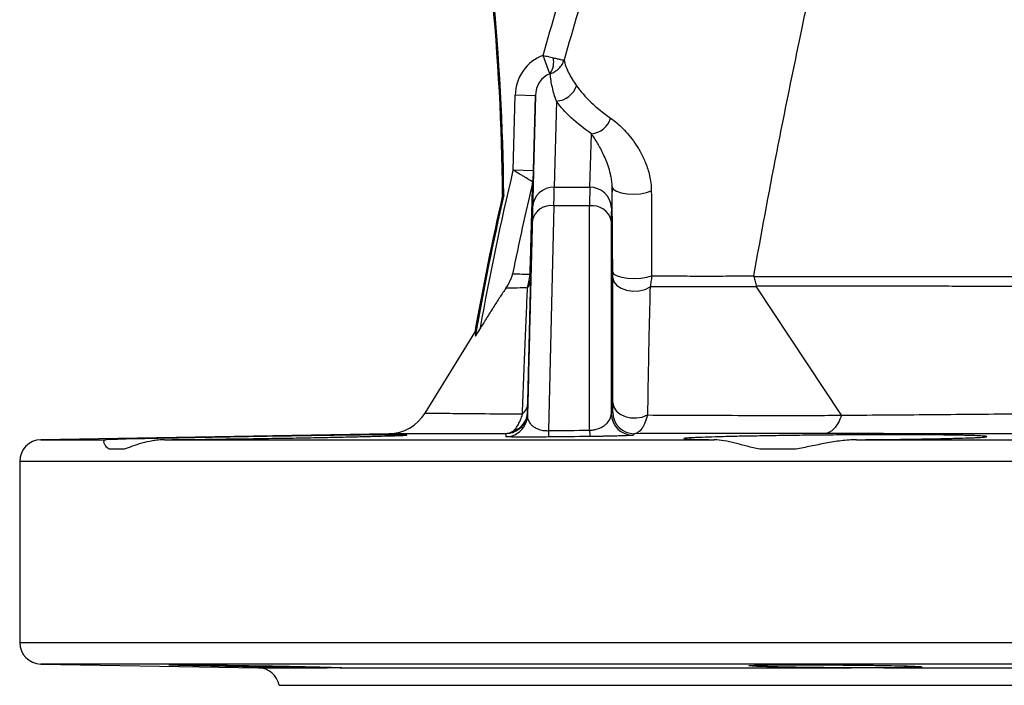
# Model space of a CAD drawing. Header units: millimetres. Extents: x 657 to 1271, y 1189 to 1929.
# Tile 2 of 15: x 787 to 923, y 1189 to 1281. Entities that reach past the tile are written whole.
import ezdxf

# ---------------------------------------------------------------- set-up
doc = ezdxf.new("R2010")
doc.units = ezdxf.units.MM

msp = doc.modelspace()

# ---------------------------------------------------------------- linework, layer by layer
at = {"color": 7, "linetype": 'Continuous', "lineweight": 25}
for p, q in [((860.27, 1273.79), (859.34, 1276.34)), ((855.21, 1260.4), (855.47, 1270.82)), ((858.27, 1270.75), (855.47, 1270.82)), ((857.89, 1255.24), (858.27, 1270.75)), ((858.27, 1270.75), (858.01, 1260.34)), ((861.18, 1270), (860.88, 1258.06)), ((865.81, 1258.06), (866.06, 1265.44)), ((858.01, 1260.34), (855.21, 1260.4)), ((860.88, 1258.06), (865.81, 1258.06)), ((868.91, 1258.13), (868.81, 1255.2)), ((853.89, 1256.99), (853.73, 1257.01)), ((860.84, 1255.47), (860.07, 1224.3)), ((865.79, 1255.47), (860.84, 1255.47)), ((865.79, 1224.37), (865.79, 1255.47)), ((857.17, 1226.38), (857.84, 1253.43)), ((868.79, 1253.39), (868.79, 1226.63)), ((900.73, 1226.44), (888.95, 1244.23)), ((842.96, 1226.73), (849.86, 1237.89)), ((850.65, 1238.55), (849.93, 1237.39)), ((837.96, 1223.88), (789.69, 1223.04)), ((806.81, 1223.04), (883.08, 1223.04)), ((902.8, 1223.04), (1010.68, 1223.04)), ((801.22, 1221.74), (799.16, 1221.74)), ((894.39, 1221.74), (889.4, 1221.74)), ((786.74, 1220.04), (786.74, 1194.93)), ((789.69, 1191.94), (819.85, 1191.41)), ((831.21, 1191.41), (902.13, 1191.41)), ((906.59, 1191.41), (1006.89, 1191.41)), ((822.74, 1188.99), (956.74, 1188.99))]:
    msp.add_line(p, q, dxfattribs=at)
at = {"color": 8, "linetype": 'Continuous', "lineweight": 25}
for p, q in [((789.69, 1223.04), (798.64, 1223.04)), ((953.43, 1220.04), (786.74, 1220.04)), ((786.74, 1194.93), (1126.74, 1194.93)), ((1123.79, 1191.94), (789.69, 1191.94)), ((819.85, 1191.41), (829.37, 1191.41))]:
    msp.add_line(p, q, dxfattribs=at)
at = {"color": 7, "linetype": 'Continuous', "lineweight": 25, "flags": 128}
for points in [[(868.91, 1258.13), (869.07, 1257.8), (869.51, 1257.51), (870.18, 1257.28), (871.02, 1257.14), (871.94, 1257.09), (872.86, 1257.16), (873.69, 1257.32), (874.35, 1257.56)], [(869, 1246.26), (869.16, 1245.99), (869.59, 1245.75), (870.24, 1245.56), (871.06, 1245.44), (871.98, 1245.4), (872.89, 1245.45), (873.72, 1245.57), (874.39, 1245.77)], [(869.01, 1245.49), (869.15, 1244.94), (869.55, 1244.44), (870.15, 1244.04), (870.92, 1243.77), (871.78, 1243.64), (872.66, 1243.69), (873.49, 1243.89), (874.18, 1244.23)], [(869.02, 1228.14), (869.15, 1227.57), (869.49, 1227.04), (870.02, 1226.6), (870.7, 1226.27), (871.48, 1226.09), (872.3, 1226.06), (873.1, 1226.19), (873.82, 1226.47)]]:
    msp.add_lwpolyline(points, dxfattribs=at)
at = {"color": 7, "linetype": 'Continuous', "lineweight": 25}
for centre, radius, start, end in [((531.74, 1253.99), 322, 0.5371, 20.8864), ((531.74, 1253.99), 322.16, 0.5339, 20.8757), ((857.91, 1275.4), 2.9, 326.6182, 12.158), ((861.02, 1273.12), 3.12, 272.948, 341.5462), ((865.68, 1268.6), 3.18, 276.9001, 342.2671), ((855.81, 1259.43), 2.18, 343.3573, 358.5616), ((860.83, 1255.12), 2.95, 88.9441, 177.6066), ((865.85, 1255.1), 2.96, 1.9127, 90.8002), ((1249.62, 1166.99), 406, 167.1899, 169.9418), ((1249.62, 1166.99), 405.84, 167.1873, 170.0108), ((860.44, 1252.84), 2.66, 81.2825, 167.3538), ((866.16, 1252.8), 2.7, 12.6121, 97.8005), ((856.65, 1246.51), 1.02, 330.2126, 358.1288), ((855.25, 1245.52), 2.39, 323.2993, 358.3721), ((855.22, 1228.16), 2, 309.179, 357.3399), ((837.86, 1229.88), 6, 271, 328.2969), ((854.43, 1226.91), 2.75, 287.3906, 358.2872), ((854.17, 1226.46), 3, 334.3333, 358.5857), ((871.79, 1226.67), 3, 180.7185, 270.6381), ((872, 1226.88), 3, 180.7172, 270.7044), ((871.84, 1224.33), 11.77, 180.1336, 184.4141), ((877.99, 1224.39), 12.2, 180.1317, 184.2619), ((789.74, 1220.04), 3, 91, 180), ((789.74, 1194.93), 3, 180, 269), ((819.8, 1188.41), 3, 11.0978, 89)]:
    msp.add_arc(centre, radius, start, end, dxfattribs=at)
at = {"color": 8, "linetype": 'Continuous', "lineweight": 25}
msp.add_arc((854.17, 1226.46), 3, 270.7151, 334.3322, dxfattribs=at)
at = {"color": 7, "linetype": 'Continuous', "lineweight": 25}
for centre, major_axis, ratio, start_param, end_param in [((861.27, 1270.68), (0.15, 6), 0.965913, 0.364623, 1.570787), ((861.27, 1270.68), (0.08, 3.3), 0.909057, 0.364623, 1.570787), ((860.72, 1248.4), (0.17, 10), 0.000002, 5.497763, 6.021414), ((865.92, 1248.4), (-0.09, 10), 0.008639, 0.261697, 0.785348), ((857.72, 1248.48), (0.17, 7), 0.000002, 5.497763, 6.021414), ((868.92, 1248.44), (-0.09, 7), 0.012341, 0.261619, 0.785271)]:
    msp.add_ellipse(centre, major_axis=major_axis, ratio=ratio, start_param=start_param, end_param=end_param, dxfattribs=at)
at = {"color": 8, "linetype": 'Continuous', "lineweight": 25}
for points, knots in [([(859.34, 1276.34), (860.61, 1280.77), (863.15, 1289.64), (867.72, 1302.78), (873.29, 1315.61), (880.04, 1328.51), (888.07, 1341.25), (896.45, 1352.7), (902.5, 1359.35), (905.06, 1362.16)], [0, 0, 0, 0, 0.140867, 0.281666, 0.424564, 0.567462, 0.72573, 0.883999, 1, 1, 1, 1]), ([(908.52, 1361.54), (905.82, 1358.6), (899.53, 1351.77), (890.84, 1340.04), (882.76, 1327.26), (876.09, 1314.54), (870.62, 1302), (866.08, 1289.01), (863.53, 1280.15), (862.26, 1275.72)], [0, 0, 0, 0, 0.121543, 0.282598, 0.443653, 0.58147, 0.719289, 0.859609, 1, 1, 1, 1])]:
    msp.add_open_spline(points, degree=3, knots=knots, dxfattribs=at)
at = {"color": 7, "linetype": 'Continuous', "lineweight": 25}
for points, knots in [([(888.58, 1245.76), (890.56, 1257.15), (893.1, 1269.8), (895.75, 1282.48), (896.03, 1283.76)], [0.2825183, 0.2825183, 0.2825183, 0.2825183, 0.453125, 0.4724152, 0.4724152, 0.4724152, 0.4724152]), ([(859.34, 1276.34), (859.59, 1276.28), (859.83, 1276.22), (860.3, 1276.11), (860.53, 1276.06), (860.74, 1276.01)], [0, 0, 0, 0, 0.5, 0.5, 1, 1, 1, 1]), ([(860.33, 1273.8), (860.56, 1273.88), (860.78, 1273.97), (861.18, 1274.22), (861.37, 1274.37), (861.7, 1274.7), (861.85, 1274.88), (862.03, 1275.18), (862.09, 1275.28), (862.18, 1275.5), (862.23, 1275.61), (862.26, 1275.72)], [0, 0, 0, 0, 0.25, 0.25, 0.5, 0.5, 0.75, 0.75, 0.875, 0.875, 1, 1, 1, 1]), ([(860.74, 1276.01), (860.95, 1275.96), (861.14, 1275.91), (861.48, 1275.83), (861.64, 1275.8), (861.9, 1275.75), (862.01, 1275.73), (862.13, 1275.72), (862.17, 1275.71), (862.22, 1275.71), (862.25, 1275.71), (862.26, 1275.72)], [0, 0, 0, 0, 0.25, 0.25, 0.5, 0.5, 0.75, 0.75, 0.875, 0.875, 1, 1, 1, 1]), ([(862.26, 1275.72), (862.37, 1275.1), (862.57, 1274.52), (863.16, 1273.36), (863.53, 1272.77), (863.98, 1272.13)], [0, 0, 0, 0, 0.5, 0.5, 1, 1, 1, 1]), ([(861.18, 1270), (860.95, 1270.65), (860.76, 1271.28), (860.48, 1272.54), (860.38, 1273.16), (860.33, 1273.8)], [0, 0, 0, 0, 0.5, 0.5, 1, 1, 1, 1]), ([(863.98, 1272.13), (864.52, 1271.36), (865.18, 1270.6), (866.75, 1269.1), (867.67, 1268.36), (868.71, 1267.63)], [0, 0, 0, 0, 0.5, 0.5, 1, 1, 1, 1]), ([(866.06, 1265.44), (864.99, 1266.18), (864.05, 1266.93), (862.42, 1268.45), (861.74, 1269.22), (861.18, 1270)], [0, 0, 0, 0, 0.5, 0.5, 1, 1, 1, 1]), ([(868.71, 1267.63), (869.27, 1267.23), (869.84, 1266.76), (870.97, 1265.62), (871.53, 1264.97), (872.2, 1263.99), (872.33, 1263.79), (872.59, 1263.36), (872.72, 1263.14), (873.1, 1262.45), (873.34, 1261.96), (873.66, 1261.15), (873.76, 1260.87), (873.94, 1260.28), (874.03, 1259.98), (874.17, 1259.33), (874.23, 1259), (874.32, 1258.31), (874.35, 1257.95), (874.35, 1257.56)], [0, 0, 0, 0, 0.25, 0.25, 0.5, 0.5, 0.5625, 0.5625, 0.625, 0.625, 0.75, 0.75, 0.8125, 0.8125, 0.875, 0.875, 0.9375, 0.9375, 1, 1, 1, 1]), ([(868.91, 1258.13), (868.91, 1258.42), (868.89, 1258.67), (868.83, 1259.15), (868.79, 1259.38), (868.66, 1260.02), (868.56, 1260.4), (868.33, 1261.12), (868.2, 1261.45), (867.95, 1262.08), (867.82, 1262.38), (867.42, 1263.22), (867.15, 1263.72), (866.6, 1264.64), (866.33, 1265.06), (866.06, 1265.44)], [0, 0, 0, 0, 0.0625, 0.0625, 0.125, 0.125, 0.25, 0.25, 0.375, 0.375, 0.5, 0.5, 0.75, 0.75, 1, 1, 1, 1]), ([(857.9, 1258.8), (857.86, 1258.83), (857.76, 1258.89), (857.44, 1259.07), (857.23, 1259.2), (856.87, 1259.42), (856.74, 1259.5), (856.45, 1259.66), (856.31, 1259.75), (856, 1259.93), (855.85, 1260.02), (855.54, 1260.21), (855.37, 1260.31), (855.21, 1260.4)], [0, 0, 0, 0, 0.25, 0.25, 0.5, 0.5, 0.625, 0.625, 0.75, 0.75, 0.875, 0.875, 1, 1, 1, 1]), ([(857.99, 1259.37), (857.97, 1258.61), (857.95, 1257.74), (857.91, 1256.3), (857.9, 1255.8), (857.87, 1254.77), (857.86, 1254.23), (857.79, 1251.49), (857.73, 1249.06), (857.67, 1246.47)], [0, 0, 0, 0, 0.25, 0.25, 0.375, 0.375, 0.5, 0.5, 1, 1, 1, 1]), ([(858.01, 1260.34), (858.01, 1260.17), (858, 1260), (858, 1259.76), (858, 1259.67), (857.99, 1259.55), (857.99, 1259.51), (857.99, 1259.45), (857.99, 1259.43), (857.99, 1259.4), (857.99, 1259.38), (857.99, 1259.37)], [0, 0, 0, 0, 0.5, 0.5, 0.75, 0.75, 0.875, 0.875, 0.9375, 0.9375, 1, 1, 1, 1]), ([(857.54, 1246), (857.57, 1247.28), (857.61, 1248.52), (857.67, 1250.91), (857.71, 1252.06), (857.75, 1253.69), (857.77, 1254.22), (857.8, 1255.25), (857.81, 1255.75), (857.85, 1257.17), (857.88, 1258.04), (857.9, 1258.8)], [0, 0, 0, 0, 0.25, 0.25, 0.5, 0.5, 0.625, 0.625, 0.75, 0.75, 1, 1, 1, 1]), ([(854.19, 1244.07), (854.4, 1244.38), (854.58, 1244.7), (854.81, 1245.19), (854.88, 1245.36), (855.01, 1245.69), (855.06, 1245.86), (855.11, 1246.03)], [0, 0, 0, 0, 0.5, 0.5, 0.75, 0.75, 1, 1, 1, 1]), ([(857.17, 1244.09), (857.25, 1244.35), (857.31, 1244.63), (857.44, 1245.26), (857.49, 1245.61), (857.54, 1246)], [0, 0, 0, 0, 0.5, 0.5, 1, 1, 1, 1]), ([(857.67, 1246.47), (857.67, 1246.35), (857.66, 1246.24), (857.66, 1246.04), (857.66, 1245.96), (857.65, 1245.71), (857.65, 1245.57), (857.64, 1245.45)], [0, 0, 0, 0, 0.25, 0.25, 0.5, 0.5, 1, 1, 1, 1]), ([(874.39, 1245.77), (874.37, 1245.5), (874.34, 1245.23), (874.27, 1244.72), (874.23, 1244.47), (874.18, 1244.23)], [0, 0, 0, 0, 0.5, 0.5, 1, 1, 1, 1]), ([(874.39, 1245.77), (875.42, 1245.76), (876.5, 1245.76), (878.74, 1245.75), (879.89, 1245.74), (882.26, 1245.74), (883.48, 1245.74), (885.35, 1245.75), (885.99, 1245.75), (886.95, 1245.75), (887.27, 1245.75), (887.76, 1245.75), (888.01, 1245.75), (888.25, 1245.76), (888.42, 1245.76), (888.5, 1245.76), (888.58, 1245.76)], [0, 0, 0, 0, 0.25, 0.25, 0.5, 0.5, 0.75, 0.75, 0.875, 0.875, 0.9375, 0.9375, 0.96875, 0.984375, 0.984375, 1, 1, 1, 1]), ([(888.58, 1245.68), (888.84, 1245.67), (889.1, 1245.66), (889.63, 1245.66), (890.42, 1245.66), (891.22, 1245.66), (892.83, 1245.66), (893.92, 1245.66), (897.26, 1245.66), (899.55, 1245.66), (903.1, 1245.66), (904.3, 1245.66), (906.73, 1245.66), (907.95, 1245.66), (911.68, 1245.66), (914.22, 1245.66), (919.41, 1245.67), (922.03, 1245.67), (927.34, 1245.68), (930.02, 1245.68), (935.45, 1245.68), (938.19, 1245.69), (943.74, 1245.69), (946.54, 1245.7), (949.37, 1245.7)], [0, 0, 0, 0, 0.015625, 0.015625, 0.03125, 0.0625, 0.0625, 0.125, 0.125, 0.25, 0.25, 0.3125, 0.3125, 0.375, 0.375, 0.5, 0.5, 0.625, 0.625, 0.75, 0.75, 0.875, 0.875, 1, 1, 1, 1]), ([(888.58, 1245.68), (888.64, 1245.43), (888.7, 1245.2), (888.82, 1244.75), (888.88, 1244.54), (888.91, 1244.32)], [0, 0, 0, 0, 0.5, 0.5, 1, 1, 1, 1]), ([(857.64, 1245.45), (857.62, 1244.33), (857.59, 1243.08), (857.52, 1240.4), (857.48, 1238.98), (857.41, 1236.02), (857.37, 1234.48), (857.3, 1231.32), (857.26, 1229.71), (857.21, 1228.07)], [0, 0, 0, 0, 0.25, 0.25, 0.5, 0.5, 0.75, 0.75, 1, 1, 1, 1]), ([(869.02, 1228.14), (869.02, 1230.93), (869.02, 1233.74), (869.02, 1238.05), (869.02, 1239.51), (869.01, 1242.46), (869.01, 1243.95), (869.01, 1245.49)], [0, 0, 0, 0, 0.5, 0.5, 0.75, 0.75, 1, 1, 1, 1]), ([(874.18, 1244.23), (874.14, 1242.65), (874.1, 1241.11), (874.03, 1238.08), (874, 1236.59), (873.91, 1232.18), (873.86, 1229.31), (873.82, 1226.47)], [0, 0, 0, 0, 0.25, 0.25, 0.5, 0.5, 1, 1, 1, 1]), ([(888.95, 1244.23), (888.78, 1244.23), (888.62, 1244.24), (888.28, 1244.25), (888.11, 1244.25), (887.6, 1244.25), (887.26, 1244.25), (886.26, 1244.25), (885.6, 1244.25), (883.65, 1244.26), (882.38, 1244.26), (879.92, 1244.25), (878.72, 1244.25), (876.97, 1244.24), (876.4, 1244.24), (875.28, 1244.23), (874.72, 1244.23), (874.18, 1244.23)], [0, 0, 0, 0, 0.03125, 0.03125, 0.0625, 0.0625, 0.125, 0.125, 0.25, 0.25, 0.5, 0.5, 0.75, 0.75, 0.875, 0.875, 1, 1, 1, 1]), ([(949.34, 1244.29), (946.53, 1244.29), (943.76, 1244.29), (938.26, 1244.3), (935.54, 1244.3), (930.15, 1244.3), (927.49, 1244.31), (922.22, 1244.31), (919.62, 1244.31), (915.75, 1244.31), (914.48, 1244.32), (911.95, 1244.32), (910.7, 1244.32), (908.23, 1244.32), (907.01, 1244.32), (904.6, 1244.32), (903.4, 1244.32), (899.87, 1244.32), (897.58, 1244.32), (893.14, 1244.32), (890.99, 1244.32), (888.91, 1244.32)], [0, 0, 0, 0, 0.125, 0.125, 0.25, 0.25, 0.375, 0.375, 0.5, 0.5, 0.5625, 0.5625, 0.625, 0.625, 0.6875, 0.6875, 0.75, 0.75, 0.875, 0.875, 1, 1, 1, 1]), ([(854.19, 1244.07), (854.05, 1243.86), (853.91, 1243.65), (853.62, 1243.22), (853.47, 1243), (853.03, 1242.32), (852.73, 1241.85), (852.14, 1240.92), (851.84, 1240.45), (851.25, 1239.5), (850.95, 1239.03), (850.65, 1238.55)], [0, 0, 0, 0, 0.125, 0.125, 0.25, 0.25, 0.5, 0.5, 0.75, 0.75, 1, 1, 1, 1]), ([(857.17, 1244.09), (856.45, 1244.08), (855.84, 1244.08), (854.85, 1244.07), (854.46, 1244.07), (854.19, 1244.07)], [0, 0, 0, 0, 0.5, 0.5, 1, 1, 1, 1]), ([(856.48, 1226.61), (856.54, 1228.25), (856.6, 1229.87), (856.73, 1233.04), (856.79, 1234.58), (856.91, 1237.56), (856.97, 1239), (857.08, 1241.69), (857.13, 1242.96), (857.17, 1244.09)], [0, 0, 0, 0, 0.25, 0.25, 0.5, 0.5, 0.75, 0.75, 1, 1, 1, 1]), ([(857.21, 1228.07), (857.21, 1227.9), (857.21, 1227.75), (857.2, 1227.49), (857.2, 1227.38), (857.19, 1227.18), (857.19, 1227.09), (857.19, 1226.94), (857.19, 1226.88), (857.18, 1226.82)], [0, 0, 0, 0, 0.25, 0.25, 0.5, 0.5, 0.75, 0.75, 1, 1, 1, 1]), ([(869, 1226.85), (869, 1226.85), (869, 1226.88), (869.01, 1226.99), (869.01, 1227.07), (869.02, 1227.28), (869.02, 1227.41), (869.02, 1227.73), (869.02, 1227.92), (869.02, 1228.14)], [0, 0, 0, 0, 0.25, 0.25, 0.5, 0.5, 0.75, 0.75, 1, 1, 1, 1]), ([(842.96, 1226.73), (842.96, 1226.73), (843.26, 1226.73), (844.4, 1226.72), (845.25, 1226.71), (846.96, 1226.7), (847.59, 1226.69), (848.66, 1226.68), (849.04, 1226.68), (849.82, 1226.67), (850.22, 1226.67), (852.34, 1226.65), (854.28, 1226.63), (856.48, 1226.61)], [0, 0, 0, 0, 0.25, 0.25, 0.5, 0.5, 0.625, 0.625, 0.6875, 0.6875, 0.75, 0.75, 1, 1, 1, 1]), ([(857.18, 1226.82), (857.18, 1226.63), (857.16, 1226.44), (857.07, 1226.06), (857.01, 1225.88), (856.86, 1225.52), (856.77, 1225.35), (856.55, 1225.04), (856.43, 1224.89), (856.15, 1224.62), (856.01, 1224.5), (855.69, 1224.29), (855.52, 1224.19), (855.17, 1224.04), (854.99, 1223.99), (854.71, 1223.93), (854.61, 1223.91), (854.42, 1223.89), (854.32, 1223.88), (854.23, 1223.88)], [0, 0, 0, 0, 0.125, 0.125, 0.25, 0.25, 0.375, 0.375, 0.5, 0.5, 0.625, 0.625, 0.75, 0.75, 0.875, 0.875, 0.9375, 0.9375, 1, 1, 1, 1]), ([(855.25, 1224.28), (855.37, 1224.38), (855.48, 1224.51), (855.7, 1224.81), (855.81, 1224.98), (856.02, 1225.36), (856.12, 1225.58), (856.31, 1226.05), (856.4, 1226.32), (856.48, 1226.61)], [0, 0, 0, 0, 0.25, 0.25, 0.5, 0.5, 0.75, 0.75, 1, 1, 1, 1]), ([(857.17, 1226.38), (857.17, 1226.17), (857.2, 1225.96), (857.36, 1225.55), (857.49, 1225.34), (857.77, 1225.05), (857.88, 1224.95), (858.14, 1224.76), (858.29, 1224.67), (858.57, 1224.55), (858.68, 1224.51), (858.9, 1224.44), (859.02, 1224.4), (859.28, 1224.35), (859.43, 1224.33), (859.74, 1224.3), (859.91, 1224.29), (860.07, 1224.3)], [0, 0, 0, 0, 0.25, 0.25, 0.5, 0.5, 0.625, 0.625, 0.75, 0.75, 0.8125, 0.8125, 0.875, 0.875, 0.9375, 0.9375, 1, 1, 1, 1]), ([(865.79, 1224.37), (865.96, 1224.37), (866.13, 1224.38), (866.44, 1224.43), (866.58, 1224.46), (866.84, 1224.53), (866.97, 1224.57), (867.19, 1224.65), (867.29, 1224.7), (867.57, 1224.83), (867.73, 1224.93), (868.01, 1225.13), (868.12, 1225.24), (868.42, 1225.55), (868.56, 1225.77), (868.74, 1226.2), (868.79, 1226.41), (868.79, 1226.63)], [0, 0, 0, 0, 0.0625, 0.0625, 0.125, 0.125, 0.1875, 0.1875, 0.25, 0.25, 0.375, 0.375, 0.5, 0.5, 0.75, 0.75, 1, 1, 1, 1]), ([(873.82, 1226.47), (873.71, 1226.06), (873.59, 1225.7), (873.39, 1225.23), (873.32, 1225.08), (873.18, 1224.81), (873.1, 1224.69), (872.87, 1224.36), (872.71, 1224.19), (872.37, 1223.96), (872.2, 1223.89), (872.03, 1223.88)], [0, 0, 0, 0, 0.25, 0.25, 0.375, 0.375, 0.5, 0.5, 0.75, 0.75, 1, 1, 1, 1]), ([(873.82, 1226.47), (877.73, 1226.45), (881.93, 1226.43), (888.66, 1226.42), (890.98, 1226.42), (894.56, 1226.42), (895.78, 1226.42), (898.23, 1226.42), (899.48, 1226.43), (900.73, 1226.43)], [0, 0, 0, 0, 0.5, 0.5, 0.75, 0.75, 0.875, 0.875, 1, 1, 1, 1]), ([(900.73, 1226.43), (900.6, 1226.04), (900.44, 1225.7), (900.09, 1225.08), (899.9, 1224.8), (899.59, 1224.48), (899.49, 1224.38), (899.27, 1224.21), (899.16, 1224.13), (898.93, 1224.02), (898.82, 1223.97), (898.59, 1223.91), (898.47, 1223.89), (898.35, 1223.89)], [0, 0, 0, 0, 0.25, 0.25, 0.5, 0.5, 0.625, 0.625, 0.75, 0.75, 0.875, 0.875, 1, 1, 1, 1]), ([(900.73, 1226.44), (902.59, 1226.46), (904.48, 1226.47), (908.32, 1226.5), (910.26, 1226.51), (916.12, 1226.56), (920.1, 1226.6), (928.18, 1226.67), (932.29, 1226.71), (938.55, 1226.77), (940.65, 1226.8), (943.83, 1226.83), (944.9, 1226.84), (947.02, 1226.87), (948.08, 1226.88), (949.14, 1226.89)], [0, 0, 0, 0, 0.125, 0.125, 0.25, 0.25, 0.5, 0.5, 0.75, 0.75, 0.875, 0.875, 0.9375, 0.9375, 1, 1, 1, 1]), ([(900.73, 1226.43), (900.73, 1226.43), (900.73, 1226.43), (900.73, 1226.44), (900.73, 1226.44), (900.73, 1226.44), (900.73, 1226.44), (900.73, 1226.44), (900.73, 1226.44), (900.73, 1226.44)], [0, 0, 0, 0, 0.00000553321, 0.00000553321, 0.00000553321, 0.00001280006, 0.00001280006, 0.00001280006, 0.0000160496, 0.0000160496, 0.0000160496, 0.0000160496]), ([(806.81, 1223.04), (807.71, 1223.05), (808.67, 1223.06), (810.2, 1223.07), (810.72, 1223.08), (811.77, 1223.09), (812.31, 1223.1), (813.93, 1223.12), (815.03, 1223.14), (816.73, 1223.16), (817.3, 1223.17), (818.44, 1223.18), (819.01, 1223.19), (820.72, 1223.22), (821.85, 1223.24), (823.54, 1223.26), (824.11, 1223.27), (825.22, 1223.29), (825.76, 1223.3), (827.38, 1223.33), (828.42, 1223.35), (829.92, 1223.38), (830.42, 1223.39), (831.38, 1223.41), (831.85, 1223.42), (833.2, 1223.45), (834.04, 1223.47), (835.2, 1223.5), (835.57, 1223.51), (836.29, 1223.53), (836.62, 1223.54), (837.57, 1223.56), (838.11, 1223.58), (838.82, 1223.6), (839.03, 1223.61), (839.41, 1223.63), (839.58, 1223.63), (840.02, 1223.65), (840.22, 1223.67), (840.39, 1223.68), (840.42, 1223.69), (840.44, 1223.7), (840.42, 1223.7), (840.31, 1223.71), (840.14, 1223.72), (839.75, 1223.72), (839.6, 1223.72), (839.25, 1223.73), (839.05, 1223.73), (838.39, 1223.73), (837.87, 1223.72), (836.97, 1223.72), (836.65, 1223.72), (835.97, 1223.71), (835.61, 1223.71), (834.48, 1223.7), (833.66, 1223.69), (832.34, 1223.67), (831.89, 1223.67), (830.95, 1223.65), (830.46, 1223.65), (828.97, 1223.63), (827.95, 1223.61), (826.35, 1223.59), (825.81, 1223.58), (824.72, 1223.56), (824.16, 1223.55), (822.47, 1223.53), (821.34, 1223.51), (819.07, 1223.47), (817.93, 1223.45), (815.64, 1223.41), (814.53, 1223.39), (812.35, 1223.35), (811.29, 1223.33), (809.73, 1223.3), (809.23, 1223.29), (808.25, 1223.27), (807.77, 1223.26), (806.38, 1223.24), (805.5, 1223.22), (804.28, 1223.19), (803.88, 1223.18), (803.14, 1223.17), (802.79, 1223.16), (801.78, 1223.14), (801.19, 1223.12), (800.42, 1223.1), (800.18, 1223.09), (799.75, 1223.08), (799.56, 1223.07), (799.05, 1223.06), (798.8, 1223.05), (798.64, 1223.04)], [0, 0, 0, 0, 0.03125, 0.03125, 0.046875, 0.046875, 0.0625, 0.0625, 0.09375, 0.09375, 0.109375, 0.109375, 0.125, 0.125, 0.15625, 0.15625, 0.171875, 0.171875, 0.1875, 0.1875, 0.21875, 0.21875, 0.234375, 0.234375, 0.25, 0.25, 0.28125, 0.28125, 0.296875, 0.296875, 0.3125, 0.3125, 0.34375, 0.34375, 0.359375, 0.359375, 0.375, 0.375, 0.40625, 0.40625, 0.421875, 0.421875, 0.4375, 0.4375, 0.46875, 0.46875, 0.484375, 0.484375, 0.5, 0.5, 0.53125, 0.53125, 0.546875, 0.546875, 0.5625, 0.5625, 0.59375, 0.59375, 0.609375, 0.609375, 0.625, 0.625, 0.65625, 0.65625, 0.671875, 0.671875, 0.6875, 0.6875, 0.71875, 0.71875, 0.75, 0.75, 0.78125, 0.78125, 0.8125, 0.8125, 0.828125, 0.828125, 0.84375, 0.84375, 0.875, 0.875, 0.890625, 0.890625, 0.90625, 0.90625, 0.9375, 0.9375, 0.953125, 0.953125, 0.96875, 0.96875, 1, 1, 1, 1]), ([(854.23, 1223.88), (851.59, 1223.88), (849.26, 1223.88), (846.21, 1223.88), (845.27, 1223.88), (843.55, 1223.88), (842.78, 1223.88), (840.72, 1223.88), (839.7, 1223.88), (838.32, 1223.88), (837.96, 1223.88), (837.96, 1223.88)], [0, 0, 0, 0, 0.25, 0.25, 0.375, 0.375, 0.5, 0.5, 0.75, 0.75, 1, 1, 1, 1]), ([(855.25, 1224.28), (855.13, 1224.16), (854.97, 1224.06), (854.61, 1223.93), (854.42, 1223.89), (854.23, 1223.88)], [0, 0, 0, 0, 0.5, 0.5, 1, 1, 1, 1]), ([(871.83, 1223.67), (871.82, 1223.66), (871.69, 1223.64), (871.34, 1223.62), (871.2, 1223.61), (870.84, 1223.6), (870.63, 1223.59), (870.27, 1223.58), (870.14, 1223.57), (869.86, 1223.56), (869.71, 1223.56), (869.24, 1223.55), (868.89, 1223.54), (868.31, 1223.53), (868.1, 1223.52), (867.68, 1223.51), (867.47, 1223.51), (867.02, 1223.5), (866.78, 1223.5), (866.31, 1223.49), (866.07, 1223.49), (865.83, 1223.49)], [0, 0, 0, 0, 0.25, 0.25, 0.375, 0.375, 0.5, 0.5, 0.5625, 0.5625, 0.625, 0.625, 0.75, 0.75, 0.8125, 0.8125, 0.875, 0.875, 0.9375, 0.9375, 1, 1, 1, 1]), ([(872.03, 1223.88), (872.01, 1223.86), (871.98, 1223.83), (871.96, 1223.81), (871.92, 1223.76), (871.87, 1223.72), (871.83, 1223.67)], [0, 0, 0, 0, 0.006, 0.006, 0.006, 0.01669117, 0.01669117, 0.01669117, 0.01669117]), ([(898.35, 1223.89), (897.14, 1223.89), (895.94, 1223.89), (893.55, 1223.89), (892.38, 1223.89), (888.89, 1223.89), (886.63, 1223.89), (880.04, 1223.89), (875.91, 1223.89), (872.03, 1223.88)], [0, 0, 0, 0, 0.125, 0.125, 0.25, 0.25, 0.5, 0.5, 1, 1, 1, 1]), ([(902.8, 1223.04), (903.37, 1223.04), (903.93, 1223.05), (905.05, 1223.06), (905.61, 1223.06), (907.24, 1223.08), (908.29, 1223.09), (909.82, 1223.11), (910.32, 1223.12), (911.3, 1223.14), (911.78, 1223.14), (913.16, 1223.17), (914.02, 1223.18), (915.22, 1223.21), (915.6, 1223.22), (916.34, 1223.24), (916.69, 1223.25), (917.68, 1223.27), (918.26, 1223.29), (919, 1223.32), (919.23, 1223.33), (919.65, 1223.35), (919.83, 1223.36), (920.32, 1223.39), (920.56, 1223.41), (920.77, 1223.44), (920.82, 1223.45), (920.87, 1223.47), (920.87, 1223.48), (920.81, 1223.51), (920.67, 1223.53), (920.34, 1223.55), (920.2, 1223.56), (919.88, 1223.58), (919.7, 1223.59), (919.09, 1223.61), (918.6, 1223.63), (917.74, 1223.65), (917.44, 1223.65), (916.79, 1223.67), (916.44, 1223.67), (915.34, 1223.69), (914.55, 1223.7), (912.84, 1223.71), (911.92, 1223.72), (909.97, 1223.72), (908.95, 1223.73), (906.85, 1223.73), (905.77, 1223.72), (904.09, 1223.72), (903.53, 1223.72), (902.4, 1223.71), (901.83, 1223.71), (900.13, 1223.7), (898.99, 1223.69), (897.28, 1223.67), (896.71, 1223.67), (895.58, 1223.65), (895.03, 1223.65), (893.38, 1223.63), (892.31, 1223.61), (890.74, 1223.59), (890.22, 1223.58), (889.22, 1223.56), (888.73, 1223.55), (887.31, 1223.53), (886.42, 1223.51), (885.16, 1223.48), (884.76, 1223.47), (883.98, 1223.45), (883.61, 1223.44), (882.57, 1223.41), (881.95, 1223.39), (881.13, 1223.36), (880.88, 1223.35), (880.42, 1223.33), (880.21, 1223.32), (879.65, 1223.29), (879.37, 1223.27), (879.07, 1223.25), (879, 1223.24), (878.9, 1223.22), (878.87, 1223.21), (878.86, 1223.18), (878.94, 1223.17), (879.29, 1223.14), (879.57, 1223.12), (880.28, 1223.09), (880.72, 1223.08), (881.51, 1223.06), (881.8, 1223.06), (882.41, 1223.05), (882.74, 1223.04), (883.08, 1223.04)], [0, 0, 0, 0, 0.015625, 0.015625, 0.03125, 0.03125, 0.0625, 0.0625, 0.078125, 0.078125, 0.09375, 0.09375, 0.125, 0.125, 0.140625, 0.140625, 0.15625, 0.15625, 0.1875, 0.1875, 0.203125, 0.203125, 0.21875, 0.21875, 0.25, 0.25, 0.265625, 0.265625, 0.28125, 0.28125, 0.3125, 0.3125, 0.328125, 0.328125, 0.34375, 0.34375, 0.375, 0.375, 0.390625, 0.390625, 0.40625, 0.40625, 0.4375, 0.4375, 0.46875, 0.46875, 0.5, 0.5, 0.53125, 0.53125, 0.546875, 0.546875, 0.5625, 0.5625, 0.59375, 0.59375, 0.609375, 0.609375, 0.625, 0.625, 0.65625, 0.65625, 0.671875, 0.671875, 0.6875, 0.6875, 0.71875, 0.71875, 0.734375, 0.734375, 0.75, 0.75, 0.78125, 0.78125, 0.796875, 0.796875, 0.8125, 0.8125, 0.84375, 0.84375, 0.859375, 0.859375, 0.875, 0.875, 0.90625, 0.90625, 0.9375, 0.9375, 0.96875, 0.96875, 0.984375, 0.984375, 1, 1, 1, 1]), ([(948.97, 1223.88), (947.86, 1223.88), (946.75, 1223.88), (944.53, 1223.88), (943.42, 1223.88), (940.09, 1223.88), (937.89, 1223.88), (931.34, 1223.88), (927.04, 1223.88), (918.59, 1223.88), (914.44, 1223.88), (908.31, 1223.88), (906.28, 1223.88), (902.27, 1223.89), (900.3, 1223.89), (898.35, 1223.89)], [0, 0, 0, 0, 0.0625, 0.0625, 0.125, 0.125, 0.25, 0.25, 0.5, 0.5, 0.75, 0.75, 0.875, 0.875, 1, 1, 1, 1]), ([(799.16, 1221.74), (798.97, 1221.85), (798.82, 1221.99), (798.6, 1222.28), (798.52, 1222.43), (798.43, 1222.69), (798.42, 1222.8), (798.47, 1222.98), (798.54, 1223.03), (798.64, 1223.04)], [0, 0, 0, 0, 0.25, 0.25, 0.5, 0.5, 0.75, 0.75, 1, 1, 1, 1]), ([(806.81, 1223.04), (806.52, 1223.04), (806.23, 1223.02), (805.68, 1222.97), (805.42, 1222.93), (804.64, 1222.8), (804.14, 1222.69), (803.21, 1222.43), (802.77, 1222.28), (801.95, 1221.99), (801.57, 1221.85), (801.22, 1221.74)], [0, 0, 0, 0, 0.125, 0.125, 0.25, 0.25, 0.5, 0.5, 0.75, 0.75, 1, 1, 1, 1]), ([(860.11, 1223.42), (859.63, 1223.42), (859.16, 1223.41), (858.49, 1223.41), (858.27, 1223.41), (857.85, 1223.4), (857.64, 1223.4), (857.26, 1223.4), (857.07, 1223.4), (856.72, 1223.4), (856.56, 1223.4), (856.25, 1223.4), (856.1, 1223.4), (855.82, 1223.4), (855.7, 1223.4), (855.34, 1223.41), (855.13, 1223.41), (854.79, 1223.42), (854.65, 1223.42), (854.32, 1223.43), (854.21, 1223.44), (854.21, 1223.46)], [0, 0, 0, 0, 0.125, 0.125, 0.1875, 0.1875, 0.25, 0.25, 0.3125, 0.3125, 0.375, 0.375, 0.4375, 0.4375, 0.5, 0.5, 0.625, 0.625, 0.75, 0.75, 1, 1, 1, 1]), ([(889.4, 1221.74), (888.79, 1221.85), (888.2, 1221.99), (887.06, 1222.28), (886.51, 1222.43), (885.45, 1222.69), (884.94, 1222.8), (883.98, 1222.98), (883.52, 1223.03), (883.08, 1223.04)], [0, 0, 0, 0, 0.25, 0.25, 0.5, 0.5, 0.75, 0.75, 1, 1, 1, 1]), ([(902.8, 1223.04), (902.09, 1223.03), (901.38, 1222.98), (899.96, 1222.8), (899.26, 1222.69), (897.85, 1222.43), (897.15, 1222.28), (895.76, 1222), (895.08, 1221.85), (894.39, 1221.74)], [0, 0, 0, 0, 0.25, 0.25, 0.5, 0.5, 0.75, 0.75, 1, 1, 1, 1]), ([(829.37, 1191.41), (828.95, 1191.41), (828.49, 1191.42), (827.72, 1191.42), (827.45, 1191.43), (826.88, 1191.43), (826.59, 1191.44), (825.68, 1191.45), (825.04, 1191.46), (824.04, 1191.47), (823.7, 1191.47), (823, 1191.48), (822.65, 1191.49), (821.58, 1191.51), (820.85, 1191.52), (819.39, 1191.54), (818.64, 1191.55), (817.19, 1191.58), (816.47, 1191.59), (815.42, 1191.61), (815.07, 1191.62), (814.4, 1191.63), (814.06, 1191.64), (813.1, 1191.66), (812.49, 1191.67), (811.62, 1191.69), (811.35, 1191.69), (810.82, 1191.7), (810.57, 1191.71), (809.85, 1191.73), (809.43, 1191.74), (808.68, 1191.76), (808.37, 1191.76), (808.01, 1191.78), (807.9, 1191.78), (807.72, 1191.79), (807.64, 1191.79), (807.46, 1191.8), (807.42, 1191.81), (807.44, 1191.81), (807.47, 1191.81), (807.55, 1191.82), (807.61, 1191.82), (807.84, 1191.82), (808.06, 1191.82), (808.62, 1191.82), (808.97, 1191.82), (809.77, 1191.82), (810.22, 1191.81), (810.98, 1191.81), (811.25, 1191.81), (811.8, 1191.8), (812.09, 1191.8), (812.98, 1191.79), (813.61, 1191.78), (814.61, 1191.77), (814.95, 1191.76), (815.64, 1191.76), (815.99, 1191.75), (817.05, 1191.74), (817.77, 1191.73), (819.25, 1191.7), (819.98, 1191.69), (821.07, 1191.67), (821.44, 1191.67), (822.16, 1191.66), (822.52, 1191.65), (823.58, 1191.63), (824.26, 1191.62), (825.23, 1191.6), (825.55, 1191.59), (826.18, 1191.58), (826.48, 1191.57), (827.35, 1191.55), (827.89, 1191.54), (828.87, 1191.52), (829.31, 1191.51), (830.07, 1191.48), (830.39, 1191.47), (830.78, 1191.46), (830.9, 1191.46), (831.09, 1191.45), (831.18, 1191.44), (831.37, 1191.43), (831.43, 1191.43), (831.43, 1191.42), (831.41, 1191.42), (831.34, 1191.41), (831.28, 1191.41), (831.21, 1191.41)], [0, 0, 0, 0, 0.03125, 0.03125, 0.046875, 0.046875, 0.0625, 0.0625, 0.09375, 0.09375, 0.109375, 0.109375, 0.125, 0.125, 0.15625, 0.15625, 0.1875, 0.1875, 0.21875, 0.21875, 0.234375, 0.234375, 0.25, 0.25, 0.28125, 0.28125, 0.296875, 0.296875, 0.3125, 0.3125, 0.34375, 0.34375, 0.375, 0.375, 0.390625, 0.390625, 0.40625, 0.40625, 0.4375, 0.4375, 0.453125, 0.453125, 0.46875, 0.46875, 0.5, 0.5, 0.53125, 0.53125, 0.5625, 0.5625, 0.578125, 0.578125, 0.59375, 0.59375, 0.625, 0.625, 0.640625, 0.640625, 0.65625, 0.65625, 0.6875, 0.6875, 0.71875, 0.71875, 0.734375, 0.734375, 0.75, 0.75, 0.78125, 0.78125, 0.796875, 0.796875, 0.8125, 0.8125, 0.84375, 0.84375, 0.875, 0.875, 0.90625, 0.90625, 0.921875, 0.921875, 0.9375, 0.9375, 0.96875, 0.96875, 0.984375, 0.984375, 1, 1, 1, 1]), ([(831.21, 1191.41), (831.06, 1191.41), (830.83, 1191.39), (830.37, 1191.39), (830.19, 1191.39), (829.81, 1191.4), (829.6, 1191.41), (829.37, 1191.41)], [0, 0, 0, 0, 0.5, 0.5, 0.75, 0.75, 1, 1, 1, 1]), ([(902.13, 1191.41), (901.41, 1191.41), (900.68, 1191.42), (899.58, 1191.42), (899.21, 1191.43), (898.48, 1191.43), (898.11, 1191.44), (897.02, 1191.45), (896.32, 1191.46), (895.29, 1191.47), (894.95, 1191.47), (894.29, 1191.48), (893.96, 1191.49), (893.02, 1191.51), (892.43, 1191.52), (891.34, 1191.54), (890.83, 1191.55), (889.93, 1191.58), (889.54, 1191.59), (889.03, 1191.61), (888.87, 1191.62), (888.6, 1191.63), (888.48, 1191.64), (888.16, 1191.66), (888.02, 1191.67), (887.9, 1191.69), (887.87, 1191.69), (887.86, 1191.7), (887.87, 1191.71), (887.96, 1191.73), (888.08, 1191.74), (888.46, 1191.76), (888.71, 1191.76), (889.18, 1191.78), (889.35, 1191.78), (889.73, 1191.79), (889.93, 1191.79), (890.58, 1191.8), (891.06, 1191.81), (891.86, 1191.81), (892.13, 1191.81), (892.71, 1191.82), (893.01, 1191.82), (893.94, 1191.82), (894.59, 1191.82), (895.94, 1191.82), (896.65, 1191.82), (898.09, 1191.82), (898.82, 1191.81), (899.92, 1191.81), (900.29, 1191.81), (901.03, 1191.8), (901.39, 1191.8), (902.48, 1191.79), (903.19, 1191.78), (904.23, 1191.77), (904.57, 1191.76), (905.24, 1191.76), (905.57, 1191.75), (906.51, 1191.74), (907.11, 1191.73), (908.24, 1191.7), (908.75, 1191.69), (909.44, 1191.67), (909.65, 1191.67), (910.06, 1191.66), (910.25, 1191.65), (910.78, 1191.63), (911.06, 1191.62), (911.4, 1191.6), (911.5, 1191.59), (911.66, 1191.58), (911.72, 1191.57), (911.86, 1191.55), (911.89, 1191.54), (911.81, 1191.52), (911.7, 1191.51), (911.35, 1191.48), (911.11, 1191.47), (910.66, 1191.46), (910.49, 1191.46), (910.12, 1191.45), (909.93, 1191.44), (909.3, 1191.43), (908.83, 1191.43), (908.05, 1191.42), (907.77, 1191.42), (907.2, 1191.41), (906.9, 1191.41), (906.59, 1191.41)], [0, 0, 0, 0, 0.03125, 0.03125, 0.046875, 0.046875, 0.0625, 0.0625, 0.09375, 0.09375, 0.109375, 0.109375, 0.125, 0.125, 0.15625, 0.15625, 0.1875, 0.1875, 0.21875, 0.21875, 0.234375, 0.234375, 0.25, 0.25, 0.28125, 0.28125, 0.296875, 0.296875, 0.3125, 0.3125, 0.34375, 0.34375, 0.375, 0.375, 0.390625, 0.390625, 0.40625, 0.40625, 0.4375, 0.4375, 0.453125, 0.453125, 0.46875, 0.46875, 0.5, 0.5, 0.53125, 0.53125, 0.5625, 0.5625, 0.578125, 0.578125, 0.59375, 0.59375, 0.625, 0.625, 0.640625, 0.640625, 0.65625, 0.65625, 0.6875, 0.6875, 0.71875, 0.71875, 0.734375, 0.734375, 0.75, 0.75, 0.78125, 0.78125, 0.796875, 0.796875, 0.8125, 0.8125, 0.84375, 0.84375, 0.875, 0.875, 0.90625, 0.90625, 0.921875, 0.921875, 0.9375, 0.9375, 0.96875, 0.96875, 0.984375, 0.984375, 1, 1, 1, 1]), ([(906.59, 1191.41), (905.92, 1191.41), (905.21, 1191.39), (904.09, 1191.39), (903.71, 1191.39), (902.93, 1191.4), (902.54, 1191.41), (902.13, 1191.41)], [0, 0, 0, 0, 0.5, 0.5, 0.75, 0.75, 1, 1, 1, 1])]:
    msp.add_open_spline(points, degree=3, knots=knots, dxfattribs=at)
for points in [[(860.33, 1273.8), (860.31, 1273.8), (860.29, 1273.79), (860.27, 1273.79)], [(850.65, 1238.55), (851.97, 1245.88), (853.49, 1253.16), (855.21, 1260.4)], [(857.9, 1258.8), (856.9, 1254.56), (855.97, 1250.31), (855.11, 1246.03)], [(869, 1246.26), (868.97, 1250.26), (868.94, 1254.22), (868.91, 1258.13)], [(874.35, 1257.56), (874.36, 1253.67), (874.37, 1249.74), (874.39, 1245.77)], [(855.11, 1246.03), (855.63, 1246.03), (856.43, 1246.02), (857.54, 1246)], [(869.01, 1245.49), (869.01, 1245.72), (869.01, 1245.98), (869, 1246.26)], [(888.58, 1245.76), (888.58, 1245.73), (888.58, 1245.7), (888.58, 1245.68)], [(888.91, 1244.32), (888.92, 1244.28), (888.94, 1244.25), (888.95, 1244.23)], [(849.86, 1237.89), (849.94, 1238.02), (849.96, 1237.84), (849.93, 1237.39)], [(857.18, 1226.82), (857.18, 1226.7), (857.18, 1226.55), (857.17, 1226.38)], [(868.79, 1226.63), (868.86, 1226.71), (868.93, 1226.78), (869, 1226.85)], [(854.21, 1223.46), (854.22, 1223.62), (854.22, 1223.77), (854.23, 1223.88)], [(860.07, 1224.3), (861.98, 1224.32), (863.89, 1224.34), (865.79, 1224.37)], [(865.83, 1223.49), (863.92, 1223.47), (862.01, 1223.44), (860.11, 1223.42)]]:
    msp.add_open_spline(points, degree=3, dxfattribs=at)

doc.saveas('drawing.dxf')
